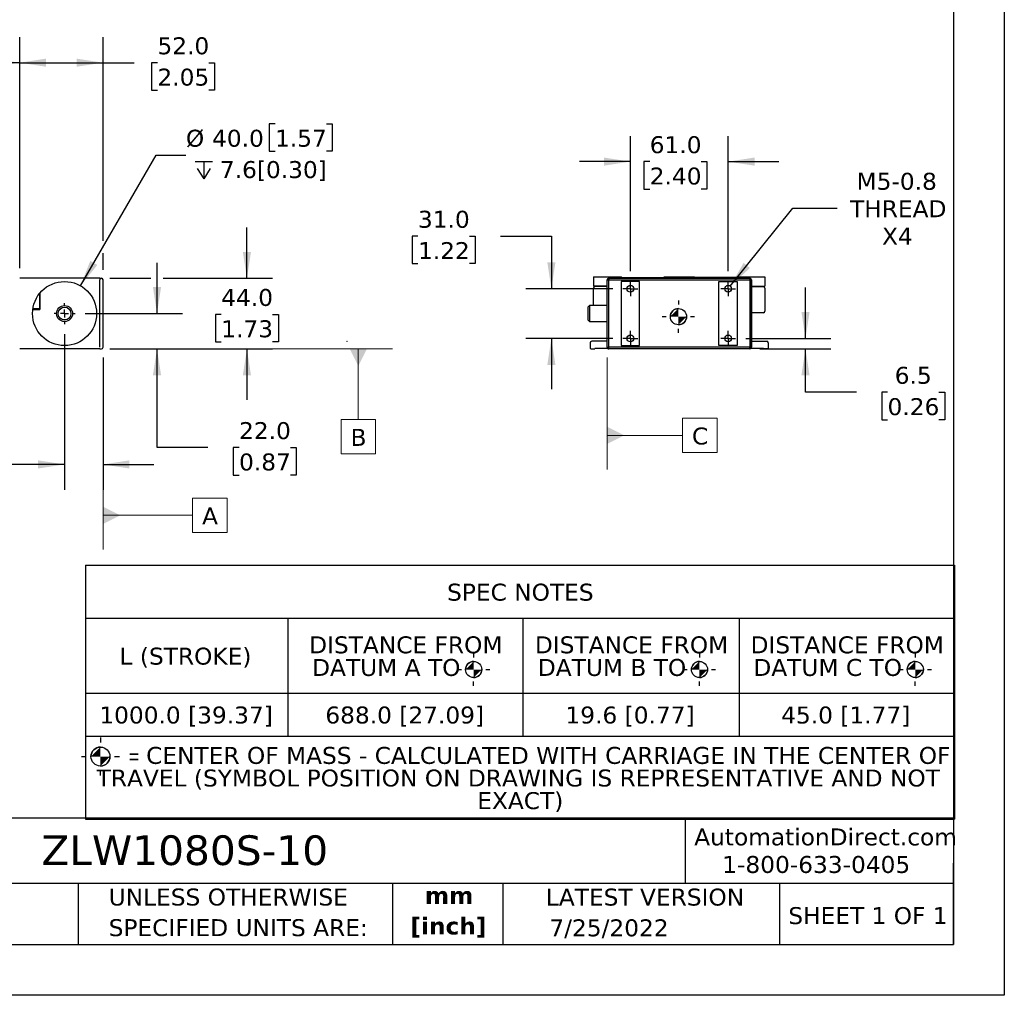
# Model space of a CAD drawing. Header units: millimetres. Extents: x 0 to 1397, y 0 to 1080.
# Tile 5 of 7: x 782 to 1397, y 0 to 609. Entities that reach past the tile are written whole.
import ezdxf

# ---------------------------------------------------------------- set-up
doc = ezdxf.new("R2010")
doc.units = ezdxf.units.MM
doc.header["$LTSCALE"] = 5
doc.header["$PDSIZE"] = -1
doc.linetypes.add('SLD-Center', pattern=[19.05, 15.24, -1.27, 1.27, -1.27])
doc.linetypes.add('SLD-Solid', pattern=[0])
doc.layers.add('CENTER', color=40, linetype='SLD-Center')
doc.layers.add('DIMENSIONS', color=140, linetype='SLD-Solid', lineweight=25)
doc.layers.add('TEXT', color=140, linetype='SLD-Solid', lineweight=25)
doc.styles.add('SLDTEXTSTYLE0', font='VERDANA.TTF')
doc.styles.add('SLDTEXTSTYLE1', font='VERDANAB.TTF')
doc.styles.add('SLDTEXTSTYLE2', font='GOTHIC.TTF', dxfattribs={"width": 0.913})
doc.dimstyles.new('SLDDIMSTYLE0', dxfattribs={"dimtxt": 10.790039, "dimasz": 16.51, "dimexe": 0, "dimexo": 0.0625, "dimgap": 2.69751, "dimtad": 0, "dimtih": 1, "dimtoh": 1, "dimrnd": 1e-09, "dimzin": 4, "dimdsep": 46, "dimtxsty": 'SLDTEXTSTYLE0', "dimsah": 1, "dimcen": 0.09, "dimadec": 0, "dimazin": 1, "dimtfac": 1, "dimtofl": 0, "dimtmove": 0, "dimatfit": 3, "dimfxl": 0, "dimfrac": 2, "dimtolj": 1, "dimtzin": 12, "dimarcsym": 0})
doc.dimstyles.new('SLDDIMSTYLE1', dxfattribs={"dimtxt": 10.790039, "dimasz": 16.51, "dimexe": 0, "dimexo": 0.0625, "dimgap": 2.69751, "dimtad": 0, "dimtih": 1, "dimtoh": 1, "dimrnd": 1e-09, "dimzin": 12, "dimdsep": 46, "dimtxsty": 'SLDTEXTSTYLE0', "dimsah": 1, "dimcen": 0.09, "dimadec": 0, "dimazin": 3, "dimtfac": 1, "dimtofl": 0, "dimtmove": 0, "dimatfit": 3, "dimfxl": 0, "dimfrac": 2, "dimtolj": 1, "dimtzin": 12, "dimarcsym": 0})
doc.dimstyles.new('SLDDIMSTYLE2', dxfattribs={"dimtxt": 10.790039, "dimasz": 16.51, "dimexe": 0, "dimexo": 0.0625, "dimgap": 2.69751, "dimtad": 0, "dimtih": 1, "dimtoh": 1, "dimrnd": 1e-09, "dimzin": 4, "dimdsep": 46, "dimtxsty": 'SLDTEXTSTYLE0', "dimsah": 1, "dimcen": 0.09, "dimadec": 0, "dimazin": 1, "dimtfac": 1, "dimtmove": 0, "dimatfit": 0, "dimfxl": 0, "dimfrac": 2, "dimtolj": 1, "dimtzin": 12, "dimarcsym": 0})
doc.dimstyles.new('SLDDIMSTYLE3', dxfattribs={"dimtxt": 10.790039, "dimasz": 16.51, "dimexe": 0, "dimexo": 0.0625, "dimgap": 2.69751, "dimtad": 0, "dimtih": 1, "dimtoh": 1, "dimrnd": 1e-09, "dimzin": 4, "dimdsep": 46, "dimtxsty": 'SLDTEXTSTYLE0', "dimsah": 1, "dimcen": 0, "dimadec": 0, "dimazin": 1, "dimtfac": 1, "dimtofl": 0, "dimtmove": 0, "dimatfit": 3, "dimfxl": 0, "dimfrac": 2, "dimtolj": 1, "dimtzin": 12, "dimarcsym": 0})
doc.dimstyles.new('SLDDIMSTYLE5', dxfattribs={"dimtxt": 10.790039, "dimasz": 16.51, "dimexe": 0, "dimexo": 0.0625, "dimgap": 2.69751, "dimtad": 0, "dimtih": 1, "dimtoh": 1, "dimrnd": 1e-09, "dimzin": 12, "dimdsep": 46, "dimtxsty": 'SLDTEXTSTYLE0', "dimsah": 1, "dimcen": 0.09, "dimadec": 0, "dimazin": 3, "dimtfac": 1, "dimtmove": 0, "dimatfit": 0, "dimfxl": 0, "dimfrac": 2, "dimtolj": 1, "dimtzin": 12, "dimarcsym": 0})
doc.dimstyles.new('SLDDIMSTYLE6', dxfattribs={"dimtxt": 10.790039, "dimasz": 16.51, "dimexe": 0, "dimexo": 0.0625, "dimgap": 2.69751, "dimtad": 0, "dimtih": 1, "dimtoh": 1, "dimrnd": 1e-09, "dimzin": 12, "dimdsep": 46, "dimtxsty": 'SLDTEXTSTYLE0', "dimsah": 1, "dimcen": 0, "dimadec": 0, "dimazin": 3, "dimtfac": 1, "dimtofl": 0, "dimtmove": 0, "dimatfit": 3, "dimfxl": 0, "dimfrac": 2, "dimtolj": 1, "dimtzin": 12, "dimarcsym": 0})

# ---------------------------------------------------------------- blocks, each defined once
blk = doc.blocks.new('SW_NOTE_0')
at = {"layer": 'TEXT', "color": 0, "char_height": 10.583, "attachment_point": 2, "style": 'SLDTEXTSTYLE1'}
for s, insert in [('mm', (14.22, 13.44)), ('[inch]', (13.8, -5.67))]:
    blk.add_mtext(s, dxfattribs=dict(at, insert=insert))
blk = doc.blocks.new('SW_NOTE_0_1')
at = {"layer": 'TEXT', "color": 0, "char_height": 10.5833, "attachment_point": 1, "style": 'SLDTEXTSTYLE0'}
for s, insert in [('UNLESS OTHERWISE ', (0, 13.44)), ('SPECIFIED UNITS ARE:', (0, -5.67))]:
    blk.add_mtext(s, dxfattribs=dict(at, insert=insert))
blk = doc.blocks.new('SW_SYMBOL_MOD_COM')
at = {"layer": 'TEXT', "color": 0}
for p, q in [((2500, 7500), (2500, 6250)), ((-2500, 2500), (-1250, 2500)), ((6250, 2500), (7500, 2500)), ((2500, -2500), (2500, -1250))]:
    blk.add_line(p, q, dxfattribs=at)
blk.add_circle((2500, 2500), 2500, dxfattribs=at)
for start, end in [(90, 180), (270, 0)]:
    blk.add_arc((2500, 2500), 2500, start, end, dxfattribs=at)
for points in [[(2500, 2500), (0, 2500), (2500, 5000)], [(2500, 2500), (5000, 2500), (2500, 0)]]:
    blk.add_solid(points, dxfattribs=at)
blk = doc.blocks.new('SW_TABLEANNOTATION_0')
at = {"layer": 'TEXT', "color": 0}
for p, q in [((0, 0), (0, -33.07)), ((0, 0), (126.28, 0)), ((126.28, 0), (273.15, 0)), ((273.15, 0), (408.07, 0)), ((408.07, 0), (542.38, 0)), ((542.38, 0), (542.38, -33.07)), ((0, -33.07), (0, -79.87)), ((0, -33.07), (126.28, -33.07)), ((126.28, -33.07), (126.28, -79.87)), ((126.28, -33.07), (273.15, -33.07)), ((273.15, -33.07), (273.15, -79.87)), ((273.15, -33.07), (408.07, -33.07)), ((408.07, -33.07), (408.07, -79.87)), ((408.07, -33.07), (542.38, -33.07)), ((542.38, -33.07), (542.38, -79.87)), ((0, -79.87), (0, -106.56)), ((0, -79.87), (126.28, -79.87)), ((126.28, -79.87), (126.28, -106.56)), ((126.28, -79.87), (273.15, -79.87)), ((273.15, -79.87), (273.15, -106.56)), ((273.15, -79.87), (408.07, -79.87)), ((408.07, -79.87), (408.07, -106.56)), ((408.07, -79.87), (542.38, -79.87)), ((542.38, -79.87), (542.38, -106.56)), ((0, -106.56), (0, -158.54)), ((0, -106.56), (126.28, -106.56)), ((126.28, -106.56), (273.15, -106.56)), ((273.15, -106.56), (408.07, -106.56)), ((408.07, -106.56), (542.38, -106.56)), ((542.38, -106.56), (542.38, -158.54)), ((0, -158.54), (126.28, -158.54)), ((126.28, -158.54), (273.15, -158.54)), ((273.15, -158.54), (408.07, -158.54)), ((408.07, -158.54), (542.38, -158.54))]:
    blk.add_line(p, q, dxfattribs=at)
for p, xscale, yscale, zscale in [((237.31, -70.09), 0.002016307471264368, 0.002016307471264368, 0.002016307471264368), ((378.23, -70.09), 0.002016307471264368, 0.002016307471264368, 0.002016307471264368), ((512.93, -70.09), 0.002016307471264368, 0.002016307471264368, 0.002016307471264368), ((3.51, -125.29), 0.0023657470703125, 0.0023657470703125, 0.0023657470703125)]:
    blk.add_blockref('SW_SYMBOL_MOD_COM', p, dxfattribs=dict(at, xscale=xscale, yscale=yscale, zscale=zscale))
at = {"layer": 'TEXT', "color": 0, "attachment_point": 1}
for s, insert, char_height, style in [('SPEC NOTES', (225.78, -11.47), 10.583, 'SLDTEXTSTYLE0'), ('DISTANCE FROM ', (139.68, -44.35), 10.5833, 'SLDTEXTSTYLE0'), ('DISTANCE FROM ', (280.58, -44.35), 10.5833, 'SLDTEXTSTYLE0'), ('DISTANCE FROM ', (415.19, -44.35), 10.5833, 'SLDTEXTSTYLE0'), ('L (STROKE)', (21.33, -51.4), 10.583, 'SLDTEXTSTYLE0'), ('DATUM A TO ', (141.53, -58.46), 10.5833, 'SLDTEXTSTYLE0'), ('DATUM B TO ', (282.41, -58.46), 10.5833, 'SLDTEXTSTYLE0'), ('DATUM C TO ', (416.94, -58.46), 10.5833, 'SLDTEXTSTYLE0'), ('1000.0 [39.37]', (8.72, -88.15), 10.5833, 'SLDTEXTSTYLE0'), ('688.0 [27.09]', (149.78, -88.15), 10.5833, 'SLDTEXTSTYLE0'), ('19.6 [0.77]', (299.66, -88.15), 10.5833, 'SLDTEXTSTYLE0'), ('45.0 [1.77]', (434.27, -88.15), 10.5833, 'SLDTEXTSTYLE0'), ('CENTER OF MASS - CALCULATED WITH CARRIAGE IN THE CENTER OF ', (37.94, -113.37), 10.5833, 'SLDTEXTSTYLE0'), ('= ', (27.05, -114.75), 9.26, 'SLDTEXTSTYLE2'), ('TRAVEL (SYMBOL POSITION ON DRAWING IS REPRESENTATIVE AND NOT ', (7.07, -127.48), 10.5833, 'SLDTEXTSTYLE0'), ('EXACT)', (244.6, -141.59), 10.583, 'SLDTEXTSTYLE0')]:
    blk.add_mtext(s, dxfattribs=dict(at, insert=insert, char_height=char_height, style=style))
blk = doc.blocks.new('_D_1')
at = {"layer": 'DIMENSIONS'}
for p, q in [((486.92, 453.9), (486.92, 598.02)), ((782.5, 453.9), (782.5, 598.02)), ((747.8, 589.2), (744.28, 582.15)), ((754.86, 575.09), (747.8, 589.2)), ((486.92, 582.15), (588.65, 582.15)), ((744.28, 582.15), (663.85, 582.15)), ((758.39, 582.15), (754.86, 575.09)), ((782.5, 582.15), (758.39, 582.15))]:
    blk.add_line(p, q, dxfattribs=at)
for points in [[(486.92, 582.15), (503.43, 579.61), (503.43, 584.69)], [(782.5, 582.15), (765.99, 584.69), (765.99, 579.61)]]:
    blk.add_solid(points, dxfattribs=at)
at = {"layer": 'DIMENSIONS', "insert": (591.07, 587.01), "char_height": 10.583, "attachment_point": 1, "style": 'SLDTEXTSTYLE0'}
blk.add_mtext('L + 150.0', dxfattribs=at)
blk = doc.blocks.new('_D_2')
at = {"layer": 'DIMENSIONS'}
for p, q in [((782.5, 453.9), (782.5, 598.02)), ((834.5, 470.93), (834.5, 598.02)), ((782.5, 582.15), (834.5, 582.15)), ((834.5, 582.15), (853.84, 582.15)), ((868.47, 582.15), (864.84, 582.15)), ((864.84, 582.15), (864.84, 565)), ((900.53, 582.15), (904.15, 582.15)), ((904.15, 582.15), (904.15, 565)), ((864.84, 565), (868.47, 565)), ((904.15, 565), (900.53, 565)), ((834.5, 452.9), (834.5, 463.31))]:
    blk.add_line(p, q, dxfattribs=at)
for points in [[(782.5, 582.15), (799.01, 579.61), (799.01, 584.69)], [(834.5, 582.15), (817.99, 584.69), (817.99, 579.61)]]:
    blk.add_solid(points, dxfattribs=at)
at = {"layer": 'DIMENSIONS', "char_height": 10.583, "attachment_point": 1, "style": 'SLDTEXTSTYLE0'}
for s, insert in [('52.0', (868.47, 598)), ('2.05', (868.47, 578.44))]:
    blk.add_mtext(s, dxfattribs=dict(at, insert=insert))
blk = doc.blocks.new('_D_4')
at = {"layer": 'DIMENSIONS'}
for p, q in [((868.2, 425.55), (868.2, 457.3)), ((823.39, 425.55), (884.07, 425.55)), ((838.85, 403.55), (884.07, 403.55)), ((868.2, 341.93), (868.2, 403.55)), ((899.95, 341.93), (868.2, 341.93)), ((919.4, 341.93), (915.78, 341.93)), ((915.78, 341.93), (915.78, 324.78)), ((951.46, 341.93), (955.09, 341.93)), ((955.09, 341.93), (955.09, 324.78)), ((915.78, 324.78), (919.4, 324.78)), ((955.09, 324.78), (951.46, 324.78))]:
    blk.add_line(p, q, dxfattribs=at)
for points in [[(868.2, 425.55), (870.74, 442.06), (865.66, 442.06)], [(868.2, 403.55), (865.66, 387.04), (870.74, 387.04)]]:
    blk.add_solid(points, dxfattribs=at)
at = {"layer": 'DIMENSIONS', "char_height": 10.583, "attachment_point": 1, "style": 'SLDTEXTSTYLE0'}
for s, insert in [('22.0', (919.4, 357.79)), ('0.87', (919.4, 338.23))]:
    blk.add_mtext(s, dxfattribs=dict(at, insert=insert))
blk = doc.blocks.new('_D_5')
at = {"layer": 'DIMENSIONS'}
for p, q in [((924.32, 447.55), (924.32, 479.3)), ((838.85, 447.55), (864.39, 447.55)), ((872.01, 447.55), (940.19, 447.55)), ((908.28, 425.06), (904.66, 425.06)), ((904.66, 425.06), (904.66, 407.91)), ((940.35, 425.06), (943.97, 425.06)), ((943.97, 425.06), (943.97, 407.91)), ((904.66, 407.91), (908.28, 407.91)), ((943.97, 407.91), (940.35, 407.91)), ((838.85, 403.55), (940.19, 403.55)), ((924.32, 403.55), (924.32, 371.8))]:
    blk.add_line(p, q, dxfattribs=at)
for points in [[(924.32, 447.55), (926.86, 464.06), (921.78, 464.06)], [(924.32, 403.55), (921.78, 387.04), (926.86, 387.04)]]:
    blk.add_solid(points, dxfattribs=at)
at = {"layer": 'DIMENSIONS', "char_height": 10.583, "attachment_point": 1, "style": 'SLDTEXTSTYLE0'}
for s, insert in [('44.0', (908.28, 440.92)), ('1.73', (908.28, 421.35))]:
    blk.add_mtext(s, dxfattribs=dict(at, insert=insert))
blk = doc.blocks.new('_D_7')
at = {"layer": 'DIMENSIONS'}
for p, q in [((810.5, 412.66), (810.5, 315.51)), ((834.5, 398.21), (834.5, 315.51)), ((725.23, 331.38), (721.61, 331.38)), ((721.61, 331.38), (721.61, 314.23)), ((757.3, 331.38), (760.92, 331.38)), ((760.92, 331.38), (760.92, 314.23)), ((810.5, 331.38), (771.92, 331.38)), ((834.5, 331.38), (866.25, 331.38)), ((721.61, 314.23), (725.23, 314.23)), ((760.92, 314.23), (757.3, 314.23))]:
    blk.add_line(p, q, dxfattribs=at)
for points in [[(810.5, 331.38), (793.99, 333.92), (793.99, 328.84)], [(834.5, 331.38), (851.01, 328.84), (851.01, 333.92)]]:
    blk.add_solid(points, dxfattribs=at)
at = {"layer": 'DIMENSIONS', "char_height": 10.583, "attachment_point": 1, "style": 'SLDTEXTSTYLE0'}
for s, insert in [('24.0', (725.23, 347.24)), ('0.94', (725.23, 327.68))]:
    blk.add_mtext(s, dxfattribs=dict(at, insert=insert))
blk = doc.blocks.new('SW_SYMBOL_HOLE_DEPTH')
at = {"layer": 'DIMENSIONS', "color": 0}
for p, q in [((0, 4375), (4000, 4375)), ((500, 2775), (2000, 375)), ((2000, 4375), (2000, 375)), ((3500, 2775), (2000, 375))]:
    blk.add_line(p, q, dxfattribs=at)
blk = doc.blocks.new('_D_8')
at = {"layer": 'DIMENSIONS'}
for p, q in [((941.85, 544), (938.23, 544)), ((938.23, 544), (938.23, 526.85)), ((973.91, 544), (977.54, 544)), ((977.54, 544), (977.54, 526.85)), ((820.5, 442.88), (867.59, 524.44)), ((867.59, 524.44), (886.25, 524.44)), ((938.23, 526.85), (941.85, 526.85)), ((977.54, 526.85), (973.91, 526.85))]:
    blk.add_line(p, q, dxfattribs=at)
blk.add_solid([(820.5, 442.88), (830.95, 455.9), (826.55, 458.44)], dxfattribs=at)
at = {"layer": 'DIMENSIONS', "xscale": 0.002688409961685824, "yscale": 0.002688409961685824, "zscale": 0.002688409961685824}
blk.add_blockref('SW_SYMBOL_HOLE_DEPTH', (892, 508.72), dxfattribs=at)
at = {"layer": 'DIMENSIONS', "char_height": 10.583, "attachment_point": 1, "style": 'SLDTEXTSTYLE0'}
for s, insert in [('%%c', (886.25, 540.29)), ('40.0', (902.54, 540.29)), ('1.57', (941.85, 540.29)), ('7.6[0.30]', (907.44, 520.73))]:
    blk.add_mtext(s, dxfattribs=dict(at, insert=insert))
blk = doc.blocks.new('SW_CENTERMARKSYMBOL_4')
at = {"layer": 'CENTER', "color": 0}
for p, q in [((0, 5.08), (0, 6.54)), ((-5.08, 0), (-6.54, 0)), ((0, 0), (-2.54, 0)), ((0, 0), (0, 2.54)), ((0, 0), (0, -2.54)), ((0, 0), (2.54, 0)), ((5.08, 0), (6.54, 0)), ((0, -5.08), (0, -6.54))]:
    blk.add_line(p, q, dxfattribs=at)
blk = doc.blocks.new('SW_DATUMTAG_0')
at = {"color": 0, "linetype": 'SLD-Solid', "lineweight": 18}
for p, q in [((-61.83, 107.14), (-61.83, -12.7)), ((-5.97, -2.22), (-5.97, 19.36)), ((-5.97, 19.36), (15.61, 19.36)), ((15.61, 19.36), (15.61, -2.22)), ((-61.83, 8.57), (-5.97, 8.57)), ((15.61, -2.22), (-5.97, -2.22))]:
    blk.add_line(p, q, dxfattribs=at)
at = {"color": 0, "linetype": 'SLD-Solid', "lineweight": 0}
blk.add_solid([(-61.83, 3.18), (-61.83, 13.97), (-51.04, 8.57)], dxfattribs=at)
at = {"color": 0, "linetype": 'Continuous', "lineweight": 0, "insert": (0, 13.44), "char_height": 10.58, "attachment_point": 1, "style": 'SLDTEXTSTYLE0'}
blk.add_mtext('A', dxfattribs=at)
blk = doc.blocks.new('SW_DATUMTAG_1')
at = {"color": 0, "linetype": 'SLD-Solid', "lineweight": 18}
for p, q in [((-150.15, 63.42), (26.11, 63.42)), ((4.84, 63.42), (4.84, 19.36)), ((-5.95, -2.22), (-5.95, 19.36)), ((-5.95, 19.36), (15.63, 19.36)), ((15.63, 19.36), (15.63, -2.22)), ((15.63, -2.22), (-5.95, -2.22))]:
    blk.add_line(p, q, dxfattribs=at)
at = {"color": 0, "linetype": 'SLD-Solid', "lineweight": 0}
blk.add_solid([(10.24, 63.42), (-0.55, 63.42), (4.84, 52.63)], dxfattribs=at)
at = {"color": 0, "linetype": 'Continuous', "lineweight": 0, "insert": (0, 13.44), "char_height": 10.58, "attachment_point": 1, "style": 'SLDTEXTSTYLE0'}
blk.add_mtext('B', dxfattribs=at)
blk = doc.blocks.new('_D_10')
at = {"layer": 'DIMENSIONS'}
for p, q in [((1163.63, 452.04), (1163.63, 536.28)), ((1224.63, 452.04), (1224.63, 536.28)), ((1163.63, 520.4), (1131.88, 520.4)), ((1175.7, 520.4), (1172.08, 520.4)), ((1172.08, 520.4), (1172.08, 503.25)), ((1207.77, 520.4), (1211.39, 520.4)), ((1211.39, 520.4), (1211.39, 503.25)), ((1224.63, 520.4), (1256.38, 520.4)), ((1172.08, 503.25), (1175.7, 503.25)), ((1211.39, 503.25), (1207.77, 503.25))]:
    blk.add_line(p, q, dxfattribs=at)
for points in [[(1163.63, 520.4), (1147.12, 522.94), (1147.12, 517.86)], [(1224.63, 520.4), (1241.14, 517.86), (1241.14, 522.94)]]:
    blk.add_solid(points, dxfattribs=at)
at = {"layer": 'DIMENSIONS', "char_height": 10.583, "attachment_point": 1, "style": 'SLDTEXTSTYLE0'}
for s, insert in [('61.0', (1175.7, 536.26)), ('2.40', (1175.7, 516.7))]:
    blk.add_mtext(s, dxfattribs=dict(at, insert=insert))
blk = doc.blocks.new('_D_11')
at = {"layer": 'DIMENSIONS'}
for p, q in [((1031.06, 473.85), (1027.44, 473.85)), ((1027.44, 473.85), (1027.44, 456.7)), ((1063.13, 473.85), (1066.75, 473.85)), ((1066.75, 473.85), (1066.75, 456.7)), ((1082.58, 473.85), (1114.33, 473.85)), ((1114.33, 473.85), (1114.33, 441.05)), ((1027.44, 456.7), (1031.06, 456.7)), ((1066.75, 456.7), (1063.13, 456.7)), ((1152.64, 441.05), (1098.46, 441.05)), ((1152.64, 410.05), (1098.46, 410.05)), ((1114.33, 410.05), (1114.33, 378.3))]:
    blk.add_line(p, q, dxfattribs=at)
for points in [[(1114.33, 441.05), (1116.87, 457.56), (1111.79, 457.56)], [(1114.33, 410.05), (1111.79, 393.54), (1116.87, 393.54)]]:
    blk.add_solid(points, dxfattribs=at)
at = {"layer": 'DIMENSIONS', "char_height": 10.583, "attachment_point": 1, "style": 'SLDTEXTSTYLE0'}
for s, insert in [('31.0', (1031.06, 489.71)), ('1.22', (1031.06, 470.14))]:
    blk.add_mtext(s, dxfattribs=dict(at, insert=insert))
blk = doc.blocks.new('_D_12')
at = {"layer": 'DIMENSIONS'}
for p, q in [((1272.93, 410.05), (1272.93, 441.8)), ((1235.62, 410.05), (1288.81, 410.05)), ((1244.48, 403.55), (1288.81, 403.55)), ((1272.93, 376.46), (1272.93, 403.55)), ((1304.68, 376.46), (1272.93, 376.46)), ((1324.14, 376.46), (1320.51, 376.46)), ((1320.51, 376.46), (1320.51, 359.31)), ((1356.2, 376.46), (1359.82, 376.46)), ((1359.82, 376.46), (1359.82, 359.31)), ((1320.51, 359.31), (1324.14, 359.31)), ((1359.82, 359.31), (1356.2, 359.31))]:
    blk.add_line(p, q, dxfattribs=at)
for points in [[(1272.93, 410.05), (1275.47, 426.56), (1270.39, 426.56)], [(1272.93, 403.55), (1270.39, 387.04), (1275.47, 387.04)]]:
    blk.add_solid(points, dxfattribs=at)
at = {"layer": 'DIMENSIONS', "char_height": 10.583, "attachment_point": 1, "style": 'SLDTEXTSTYLE0'}
for s, insert in [('6.5', (1328.63, 392.31)), ('0.26', (1324.14, 372.75))]:
    blk.add_mtext(s, dxfattribs=dict(at, insert=insert))
blk = doc.blocks.new('_D_13')
at = {"layer": 'DIMENSIONS'}
for p, q in [((1225.95, 442.69), (1265.01, 491.4)), ((1265.01, 491.4), (1292.79, 491.4))]:
    blk.add_line(p, q, dxfattribs=at)
blk.add_solid([(1225.95, 442.69), (1238.26, 453.98), (1234.29, 457.16)], dxfattribs=at)
at = {"layer": 'DIMENSIONS', "char_height": 10.583, "attachment_point": 1, "style": 'SLDTEXTSTYLE0'}
for s, insert in [('M5-0.8', (1304.82, 513.42)), ('THREAD', (1300.73, 496.27)), ('X4', (1320.69, 479.12))]:
    blk.add_mtext(s, dxfattribs=dict(at, insert=insert))
blk = doc.blocks.new('SW_CENTERMARKSYMBOL_5')
at = {"layer": 'CENTER', "color": 0}
for p, q in [((-2.54, 0), (-4.64, 0)), ((0, 0), (-2.54, 0)), ((0, 2.54), (0, 4.64)), ((0, 0), (0, 2.54)), ((0, 0), (0, -2.54)), ((0, 0), (2.54, 0)), ((2.54, 0), (4.64, 0)), ((0, -2.54), (0, -4.64))]:
    blk.add_line(p, q, dxfattribs=at)
blk = doc.blocks.new('SW_CENTERMARKSYMBOL_6')
at = {"layer": 'CENTER', "color": 0}
for p, q in [((-2.54, 0), (-4.64, 0)), ((0, 0), (-2.54, 0)), ((0, 2.54), (0, 4.64)), ((0, 0), (0, 2.54)), ((0, 0), (0, -2.54)), ((0, 0), (2.54, 0)), ((2.54, 0), (4.64, 0)), ((0, -2.54), (0, -4.64))]:
    blk.add_line(p, q, dxfattribs=at)
blk = doc.blocks.new('SW_CENTERMARKSYMBOL_7')
at = {"layer": 'CENTER', "color": 0}
for p, q in [((-2.54, 0), (-4.64, 0)), ((0, 0), (-2.54, 0)), ((0, 2.54), (0, 4.64)), ((0, 0), (0, 2.54)), ((0, 0), (0, -2.54)), ((0, 0), (2.54, 0)), ((2.54, 0), (4.64, 0)), ((0, -2.54), (0, -4.64))]:
    blk.add_line(p, q, dxfattribs=at)
blk = doc.blocks.new('SW_CENTERMARKSYMBOL_8')
at = {"layer": 'CENTER', "color": 0}
for p, q in [((-2.54, 0), (-4.64, 0)), ((0, 0), (-2.54, 0)), ((0, 2.54), (0, 4.64)), ((0, 0), (0, 2.54)), ((0, 0), (0, -2.54)), ((0, 0), (2.54, 0)), ((2.54, 0), (4.64, 0)), ((0, -2.54), (0, -4.64))]:
    blk.add_line(p, q, dxfattribs=at)
blk = doc.blocks.new('SW_DATUMTAG_2')
at = {"color": 0, "linetype": 'SLD-Solid', "lineweight": 18}
for p, q in [((-52.93, 57.23), (-52.93, -12.7)), ((-5.86, -2.22), (-5.86, 19.36)), ((-5.86, 19.36), (15.72, 19.36)), ((15.72, 19.36), (15.72, -2.22)), ((-52.93, 8.57), (-5.86, 8.57)), ((15.72, -2.22), (-5.86, -2.22))]:
    blk.add_line(p, q, dxfattribs=at)
at = {"color": 0, "linetype": 'SLD-Solid', "lineweight": 0}
blk.add_solid([(-52.93, 3.18), (-52.93, 13.97), (-42.14, 8.57)], dxfattribs=at)
at = {"color": 0, "linetype": 'Continuous', "lineweight": 0, "insert": (0, 13.44), "char_height": 10.58, "attachment_point": 1, "style": 'SLDTEXTSTYLE0'}
blk.add_mtext('C', dxfattribs=at)

msp = doc.modelspace()

# ---------------------------------------------------------------- linework, layer by layer
at = {"color": 7, "linetype": 'SLD-Solid'}
for p, q in [((1397.012, 1079.513), (1397.012, 0.013)), ((1397.012, 0.013), (0.012, 0.013))]:
    msp.add_line(p, q, dxfattribs=at)
for p, q in [((832.498, 447.555), (782.498, 447.555)), ((832.498, 447.555), (832.498, 446.555)), ((832.498, 447.554), (833.498, 447.554)), ((832.498, 404.555), (832.498, 446.555)), ((834.498, 404.555), (834.498, 446.554)), ((1140.631, 448.555), (1140.631, 442.555)), ((1140.631, 448.555), (1158.131, 448.555)), ((1149.131, 442.555), (1140.631, 442.555)), ((1142.131, 442.355), (1142.131, 442.555)), ((1143.131, 442.355), (1143.131, 442.555)), ((1144.631, 442.355), (1144.631, 442.555)), ((1145.631, 442.355), (1145.631, 442.555)), ((1149.131, 404.555), (1149.131, 446.555)), ((1149.132, 404.555), (1149.132, 446.554)), ((1149.132, 446.554), (1150.132, 446.554)), ((1238.131, 447.555), (1150.131, 447.555)), ((1150.132, 447.554), (1238.131, 447.554)), ((1150.132, 447.554), (1150.132, 446.554)), ((1150.132, 446.554), (1238.131, 446.554)), ((1150.132, 404.555), (1150.132, 446.554)), ((1169.381, 445.555), (1157.881, 445.555)), ((1157.881, 445.555), (1157.881, 405.555)), ((1158.131, 448.055), (1158.131, 448.555)), ((1158.131, 448.055), (1184.631, 448.055)), ((1169.381, 405.555), (1169.381, 445.555)), ((1184.631, 448.055), (1184.631, 448.555)), ((1184.631, 448.555), (1203.631, 448.555)), ((1203.631, 448.055), (1203.631, 448.555)), ((1230.131, 448.055), (1203.631, 448.055)), ((1218.881, 445.555), (1230.381, 445.555)), ((1218.881, 405.555), (1218.881, 445.555)), ((1230.131, 448.055), (1230.131, 448.555)), ((1230.131, 448.555), (1247.631, 448.555)), ((1230.381, 445.555), (1230.381, 405.555)), ((1238.131, 447.554), (1238.131, 446.554)), ((1238.131, 446.554), (1238.131, 404.555)), ((1238.131, 446.554), (1239.131, 446.554)), ((1239.131, 404.555), (1239.131, 446.555)), ((1239.131, 446.554), (1239.131, 404.555)), ((1239.131, 442.555), (1247.631, 442.555)), ((1242.631, 442.355), (1242.631, 442.555)), ((1243.631, 442.355), (1243.631, 442.555)), ((1245.131, 442.355), (1245.131, 442.555)), ((1246.131, 442.355), (1246.131, 442.555)), ((1247.631, 448.555), (1247.631, 442.555)), ((794.998, 428.571), (794.998, 438.194)), ((794.999, 438.195), (794.999, 427.996)), ((1140.631, 430.555), (1140.631, 441.355)), ((1149.131, 442.355), (1141.631, 442.355)), ((1239.131, 442.355), (1246.631, 442.355)), ((1247.631, 441.355), (1247.631, 427.055)), ((1138.131, 430.555), (1137.131, 429.555)), ((1149.131, 430.555), (1138.131, 430.555)), ((1138.131, 430.555), (1138.131, 420.555)), ((790.647, 427.996), (794.999, 427.996)), ((794.998, 428.571), (790.726, 428.571)), ((794.998, 430.057), (794.999, 430.057)), ((794.998, 428.563), (794.998, 428.571)), ((794.998, 428.563), (794.998, 428.263)), ((794.998, 427.996), (794.998, 428.263)), ((1137.131, 429.555), (1137.131, 421.555)), ((1246.631, 426.055), (1239.131, 426.055)), ((1137.131, 421.555), (1138.131, 420.555)), ((1138.131, 420.555), (1149.131, 420.555)), ((1138.531, 407.255), (1138.531, 404.055)), ((1149.131, 408.255), (1139.531, 408.255)), ((1239.131, 408.255), (1248.731, 408.255)), ((1249.731, 407.255), (1249.731, 404.055)), ((832.498, 403.555), (782.498, 403.555)), ((832.498, 403.555), (833.498, 403.555)), ((1139.031, 403.555), (1138.531, 404.055)), ((1139.031, 403.555), (1141.531, 403.555)), ((1149.533, 403.755), (1141.531, 403.755)), ((1141.531, 403.755), (1141.531, 403.555)), ((1149.132, 404.555), (1150.132, 404.555)), ((1238.131, 403.555), (1150.131, 403.555)), ((1238.131, 404.555), (1150.132, 404.555)), ((1150.132, 403.555), (1150.132, 404.555)), ((1238.131, 403.555), (1150.132, 403.555)), ((1157.881, 405.555), (1169.381, 405.555)), ((1230.381, 405.555), (1218.881, 405.555)), ((1239.131, 404.555), (1238.131, 404.555)), ((1238.131, 403.555), (1238.131, 404.555)), ((1246.731, 403.755), (1238.731, 403.755)), ((1246.731, 403.555), (1246.731, 403.755)), ((1249.231, 403.555), (1246.731, 403.555)), ((1249.731, 404.055), (1249.231, 403.555))]:
    msp.add_line(p, q)
for centre, radius in [((810.498, 425.555), 20), ((1163.631, 441.055), 2.1), ((1224.631, 441.055), 2.1), ((810.498, 425.555), 5), ((810.498, 425.555), 4), ((1163.631, 410.055), 2.1), ((1224.631, 410.055), 2.1)]:
    msp.add_circle(centre, radius)
for centre, start, end in [((833.498, 446.554), 0.00041, 89.998843), ((1150.131, 446.555), 90, 180), ((1150.132, 446.554), 90, 180), ((1238.131, 446.555), 0, 90), ((1238.131, 446.554), 0, 90), ((1141.631, 441.355), 90, 180), ((1246.631, 441.355), 0, 90), ((1246.631, 427.055), 270, 360), ((1139.531, 407.255), 90, 180), ((1248.731, 407.255), 0, 90), ((833.498, 404.555), 270.001157, 359.99959), ((1150.132, 404.555), 180, 270), ((1150.131, 404.555), 233.130101, 270), ((1238.131, 404.555), 270, 0), ((1238.131, 404.555), 270, 0)]:
    msp.add_arc(centre, 1, start, end)
at = {"color": 7, "linetype": 'Continuous', "lineweight": 0}
msp.add_point((986.708, 408.255), dxfattribs=at)
at = {"layer": 'TEXT'}
for p, q in [((1365.25, 1047.75), (1365.25, 31.75)), ((1365.25, 110.631), (31.75, 110.631)), ((1197.877, 110.631), (1197.877, 69.85)), ((1365.25, 31.75), (1365.25, 82.55)), ((1365.25, 69.85), (31.75, 69.85)), ((818.901, 69.85), (818.901, 31.75)), ((1015.122, 69.85), (1015.122, 31.75)), ((1084.06, 69.85), (1084.06, 31.75)), ((1256.744, 69.85), (1256.744, 31.75)), ((31.75, 31.75), (1365.25, 31.75))]:
    msp.add_line(p, q, dxfattribs=at)

# ---------------------------------------------------------------- block references
at = {"color": 7, "linetype": 'Continuous', "lineweight": 0}
for name, p in [('SW_DATUMTAG_1', (988.999, 340.13)), ('SW_DATUMTAG_0', (896.329, 291.062)), ('SW_DATUMTAG_2', (1202.062, 340.974))]:
    msp.add_blockref(name, p, dxfattribs=at)
at = {"layer": 'CENTER'}
for name, p in [('SW_CENTERMARKSYMBOL_5', (1163.631, 441.055)), ('SW_CENTERMARKSYMBOL_8', (1224.631, 441.055)), ('SW_CENTERMARKSYMBOL_4', (810.498, 425.555)), ('SW_CENTERMARKSYMBOL_6', (1163.631, 410.055)), ('SW_CENTERMARKSYMBOL_7', (1224.631, 410.055))]:
    msp.add_blockref(name, p, dxfattribs=at)
at = {"layer": 'TEXT', "xscale": 0.002016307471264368, "yscale": 0.002016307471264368, "zscale": 0.002016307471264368}
msp.add_blockref('SW_SYMBOL_MOD_COM', (1188.583, 418.591), dxfattribs=at)
at = {"layer": 'TEXT'}
for name, p in [('SW_TABLEANNOTATION_0', (823.47, 268.418)), ('SW_NOTE_0_1', (838.04, 53.212)), ('SW_NOTE_0', (1036.273, 54.243))]:
    msp.add_blockref(name, p, dxfattribs=at)

# ---------------------------------------------------------------- texts
at = {"layer": 'TEXT', "style": 'SLDTEXTSTYLE0'}
for s, insert, char_height, attachment_point in [('AutomationDirect.com', (1203.475, 104.182), 10.58333, 1), ('ZLW1080S-10', (796.039, 99.863), 18.52083, 1), ('1-800-633-0405', (1220.958, 86.985), 10.58333, 1), ('LATEST VERSION', (1172.761, 66.619), 10.58333, 2), ('SHEET 1 OF 1', (1262.206, 55.057), 10.58333, 1), ('7/25/2022', (1113.064, 47.431), 10.5833, 1)]:
    msp.add_mtext(s, dxfattribs=dict(at, insert=insert, char_height=char_height, attachment_point=attachment_point))

# ---------------------------------------------------------------- dimensions: what is measured, and where the dimension line sits
at = {"layer": 'DIMENSIONS'}
dim = msp.add_linear_dim(base=(486.919, 582.147), p1=(782.498, 447.555), p2=(486.919, 447.555), text='L + 150.0', dimstyle='SLDDIMSTYLE1', dxfattribs=at)
dim.commit()
dim.dimension.update_dxf_attribs({"geometry": '_D_1', "text_midpoint": (626.251, 582.147), "dimtype": 160})
for base, p1, p2, dimstyle, picture, middle in [((834.498, 582.147), (782.498, 447.555), (834.498, 446.554), 'SLDDIMSTYLE0', '_D_2', (884.498, 582.147)), ((1224.631, 520.402), (1163.631, 445.695), (1224.631, 445.695), 'SLDDIMSTYLE2', '_D_10', (1191.736, 520.402)), ((810.498, 331.384), (834.498, 404.555), (810.498, 419.015), 'SLDDIMSTYLE2', '_D_7', (741.267, 331.384))]:
    dim = msp.add_linear_dim(base=base, p1=p1, p2=p2, dimstyle=dimstyle, dxfattribs=at)
    dim.commit()
    dim.dimension.update_dxf_attribs({"geometry": picture, "text_midpoint": middle, "dimtype": 160})
dim = msp.add_diameter_dim_2p(p1=(800.498, 408.234), p2=(820.498, 442.875), text='<>\\P{\\fGDT;x}7.6[0.30]', dimstyle='SLDDIMSTYLE3', dxfattribs=at)
dim.commit()
dim.dimension.update_dxf_attribs({"geometry": '_D_8', "text_midpoint": (933.704, 526.851), "dimtype": 163})
dim = msp.add_diameter_dim_2p(p1=(1223.318, 439.416), p2=(1225.945, 442.693), text='M5-0.8\\PTHREAD\\PX4', dimstyle='SLDDIMSTYLE6', override={"dimpost": '<>'}, dxfattribs=at)
dim.commit()
dim.dimension.update_dxf_attribs({"geometry": '_D_13', "text_midpoint": (1330.007, 491.402), "dimtype": 163})
for base, p1, p2, dimstyle, picture, middle in [((1114.331, 410.055), (1158.991, 441.055), (1158.991, 410.055), 'SLDDIMSTYLE2', '_D_11', (1114.331, 473.85)), ((924.316, 403.555), (832.498, 447.555), (832.498, 403.555), 'SLDDIMSTYLE2', '_D_5', (924.316, 425.059)), ((868.196, 425.555), (832.498, 403.555), (817.038, 425.555), 'SLDDIMSTYLE2', '_D_4', (868.196, 341.932)), ((1272.935, 403.555), (1229.271, 410.055), (1238.131, 403.555), 'SLDDIMSTYLE5', '_D_12', (1272.935, 376.455))]:
    dim = msp.add_linear_dim(base=base, p1=p1, p2=p2, angle=90, dimstyle=dimstyle, dxfattribs=at)
    dim.commit()
    dim.dimension.update_dxf_attribs({"geometry": picture, "text_midpoint": middle, "dimtype": 160})

doc.saveas('drawing.dxf')
